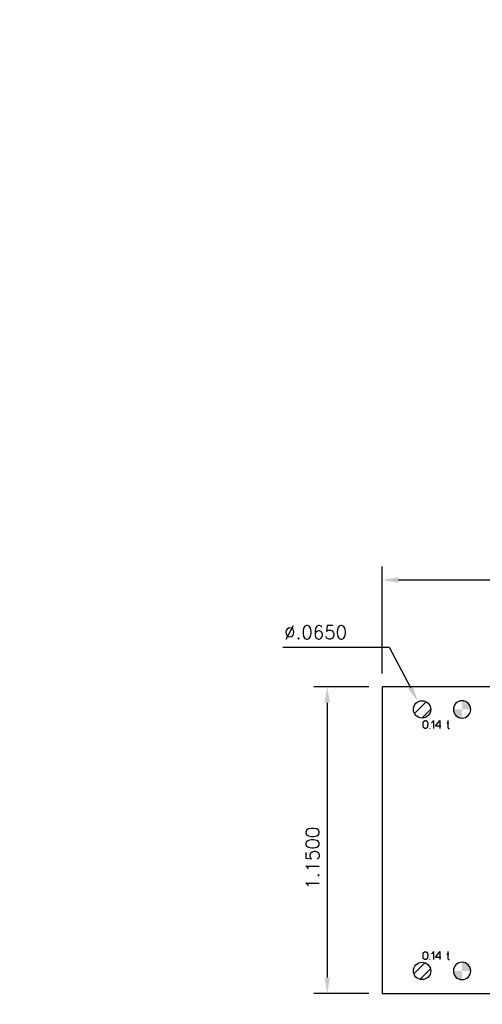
# Model space of a CAD drawing. Header units: inches. Extents: x -14.1 to 21.9, y -36.2 to -13.1.
# Tile 25 of 74: x -2.5 to -0.7, y -24.6 to -20.9. Entities that reach past the tile are written whole.
import ezdxf

# ---------------------------------------------------------------- set-up
doc = ezdxf.new("R2010")
doc.units = ezdxf.units.IN
doc.header["$LTSCALE"] = 0.5
doc.header["$MEASUREMENT"] = 0
doc.layers.get('DEFPOINTS').update_dxf_attribs({"color": 8})
for name, color, linetype in [('APP-M-D', 42, 'Continuous'), ('APP-M-S', 30, 'Continuous'), ('PUN-M-S2', 1, 'Continuous')]:
    doc.layers.add(name, color=color, linetype=linetype)
doc.styles.add('DIEMAKER', font='romans.shx')
doc.styles.add('I', font='ITALIC.SHX')
doc.dimstyles.new('LINEAR', dxfattribs={"dimtxt": 0.1, "dimasz": 0.125, "dimexe": 0.1, "dimexo": 0.05, "dimgap": 0.03, "dimtad": 1, "dimdec": 4, "dimzin": 4, "dimdsep": 46, "dimtxsty": 'DIEMAKER', "dimcen": 0, "dimclrd": 34, "dimclre": 34, "dimclrt": 42, "dimazin": 0, "dimtfac": 1, "dimtdec": 4, "dimtofl": 0, "dimtmove": 0, "dimatfit": 3, "dimfxl": 0, "dimtolj": 1, "dimtzin": 0, "dimarcsym": 0})
doc.dimstyles.new('RAD_DIA', dxfattribs={"dimtxt": 0.1, "dimasz": 0.125, "dimexe": 0.1, "dimexo": 0.05, "dimgap": 0.03, "dimtad": 1, "dimtoh": 1, "dimdec": 4, "dimzin": 4, "dimdsep": 46, "dimtxsty": 'DIEMAKER', "dimcen": 0, "dimclrd": 34, "dimclre": 34, "dimclrt": 42, "dimazin": 0, "dimtfac": 1, "dimtdec": 4, "dimtofl": 0, "dimtmove": 0, "dimatfit": 3, "dimfxl": 0, "dimtvp": 0.75, "dimtolj": 1, "dimtzin": 0, "dimarcsym": 0})

# ---------------------------------------------------------------- blocks, each defined once
blk = doc.blocks.new('*D40')
at = {"layer": 'APP-M-D', "color": 34, "lineweight": -2}
for p, q in [((-1.4788, -23.2753), (-1.0809, -23.2753)), ((-1.0809, -23.2753), (-1.0005, -23.4275))]:
    blk.add_line(p, q, dxfattribs=at)
at = {"layer": 'APP-M-D', "color": 34}
blk.add_solid([(-1.0093, -23.4321), (-0.9916, -23.4228), (-0.9724, -23.4805)], dxfattribs=at)
at = {"layer": 'DEFPOINTS', "color": 0}
for p in [(-0.9724, -23.4805), (-0.942, -23.538)]:
    blk.add_point(p, dxfattribs=at)
at = {"layer": 'APP-M-D', "color": 42, "insert": (-1.3562, -23.2203), "char_height": 0.05, "attachment_point": 5, "style": 'DIEMAKER'}
blk.add_mtext('\\A1;%%c.0650', dxfattribs=at)
blk = doc.blocks.new('*D42')
at = {"layer": 'APP-M-D', "color": 34, "lineweight": -2}
for p, q in [((-1.1572, -23.4242), (-1.3627, -23.4242)), ((-1.3127, -23.4842), (-1.3127, -24.5142)), ((-1.1572, -24.5742), (-1.3627, -24.5742))]:
    blk.add_line(p, q, dxfattribs=at)
at = {"layer": 'APP-M-D', "color": 34}
for points in [[(-1.3027, -23.4842), (-1.3227, -23.4842), (-1.3127, -23.4242)], [(-1.3227, -24.5142), (-1.3027, -24.5142), (-1.3127, -24.5742)]]:
    blk.add_solid(points, dxfattribs=at)
at = {"layer": 'DEFPOINTS', "color": 0}
for p in [(-1.1072, -23.4242), (-1.3127, -24.5742), (-1.1072, -24.5742)]:
    blk.add_point(p, dxfattribs=at)
at = {"layer": 'APP-M-D', "color": 42, "insert": (-1.3677, -24.0664), "char_height": 0.05, "attachment_point": 5, "rotation": 90, "style": 'DIEMAKER'}
blk.add_mtext('\\A1;1.1500', dxfattribs=at)
blk = doc.blocks.new('*D44')
at = {"layer": 'APP-M-D', "color": 34, "lineweight": -2}
for p, q in [((-1.1072, -23.3742), (-1.1072, -22.9742)), ((5.8648, -23.3742), (5.8648, -22.9742)), ((-1.0472, -23.0242), (5.8048, -23.0242))]:
    blk.add_line(p, q, dxfattribs=at)
at = {"layer": 'APP-M-D', "color": 34}
for points in [[(-1.0472, -23.0142), (-1.0472, -23.0342), (-1.1072, -23.0242)], [(5.8048, -23.0342), (5.8048, -23.0142), (5.8648, -23.0242)]]:
    blk.add_solid(points, dxfattribs=at)
at = {"layer": 'DEFPOINTS', "color": 0}
for p in [(5.8648, -23.0242), (-1.1072, -23.4242), (5.8648, -23.4242)]:
    blk.add_point(p, dxfattribs=at)
at = {"layer": 'APP-M-D', "color": 42, "insert": (2.4322, -22.9692), "char_height": 0.05, "attachment_point": 5, "style": 'DIEMAKER'}
blk.add_mtext('\\A1;6.9720', dxfattribs=at)

msp = doc.modelspace()

# ---------------------------------------------------------------- hatches: boundary and pattern name
at = {"layer": 'APP-M-S'}
h = msp.add_hatch(color=256, dxfattribs=at)
h.paths.add_polyline_path([(-0.77473, -23.50922, 0.4142136), (-0.80723, -23.47672), (-0.80723, -23.50922)])
h.paths.add_polyline_path([(-0.80723, -23.54172), (-0.80723, -23.50922), (-0.83973, -23.50922, 0.4142136)])
h = msp.add_hatch(color=256, dxfattribs=at)
h.paths.add_polyline_path([(-0.77473, -24.48922, 0.4142136), (-0.80723, -24.45672), (-0.80723, -24.48922)])
h.paths.add_polyline_path([(-0.80723, -24.52172), (-0.80723, -24.48922), (-0.83973, -24.48922, 0.4142136)])
at = {"layer": 'PUN-M-S2'}
h = msp.add_hatch(dxfattribs=at)
h.set_pattern_fill('ANSI31', color=256, scale=0.25, style=0)
h.paths.add_polyline_path([(-0.98973, -23.50922, 1), (-0.92473, -23.50922, 1)])
h.paths.add_polyline_path([(-0.52573, -24.04347), (-0.52573, -23.62222, 0.4142136), (-0.52873, -23.61922), (-0.56773, -23.61922, 0.4142136), (-0.57073, -23.62222), (-0.57073, -23.98638, 0.1024073), (-0.57032, -23.98836), (-0.55312, -24.02814, -0.1024073), (-0.55271, -24.03013), (-0.55271, -24.04147, 0.4142136), (-0.54771, -24.04647), (-0.52873, -24.04647, 0.4142136)])
h.paths.add_polyline_path([(-0.29373, -23.98638), (-0.29373, -23.62222, 0.4142136), (-0.29673, -23.61922), (-0.33573, -23.61922, 0.4142136), (-0.33873, -23.62222), (-0.33873, -24.04347, 0.4142136), (-0.33573, -24.04647), (-0.31676, -24.04647, 0.4142136), (-0.31176, -24.04147), (-0.31176, -24.03013, -0.1024073), (-0.31135, -24.02814), (-0.29414, -23.98836, 0.1024073)])
h.paths.add_polyline_path([(-0.07723, -23.62222), (-0.07723, -23.59722, 0.4142136), (-0.09723, -23.57722), (-0.16723, -23.57722, 0.4142136), (-0.18723, -23.59722), (-0.18723, -23.62222, 0.4142136), (-0.18223, -23.62722), (-0.08223, -23.62722, 0.4142136)])
h.paths.add_polyline_path([(-0.98973, -24.48922, 1), (-0.92473, -24.48922, 1)])
h.paths.add_polyline_path([(1.86777, -23.60922, 0.4142136), (1.84277, -23.58422), (1.79277, -23.58422, 0.4142136), (1.76777, -23.60922), (1.76777, -23.67622, 0.4142136), (1.77077, -23.67922), (1.8023, -23.67922, 0.3639702), (1.80525, -23.67674), (1.80596, -23.6727, 0.0436609), (1.80627, -23.66922), (1.80627, -23.65738), (1.81484, -23.63383, -0.0638283), (1.81587, -23.63308), (1.81967, -23.63308, -0.0638283), (1.8207, -23.63383), (1.82927, -23.65738), (1.82927, -23.66922, 0.0436609), (1.82957, -23.6727), (1.83028, -23.67674, 0.3639702), (1.83324, -23.67922), (1.86477, -23.67922, 0.4142136), (1.86777, -23.67622)])
h.paths.add_polyline_path([(3.52836, -24.37622), (3.52836, -24.08884, 0.4142136), (3.52536, -24.08584), (3.50229, -24.08584, 0.4142136), (3.49729, -24.09084), (3.49729, -24.12914), (3.49482, -24.13162, 0.1989124), (3.49336, -24.13515), (3.49336, -24.37622, 0.4142136), (3.49636, -24.37922), (3.52536, -24.37922, 0.4142136)])
h.paths.add_polyline_path([(3.74218, -24.37622), (3.74218, -24.13515, 0.1989124), (3.74071, -24.13162), (3.73824, -24.12914), (3.73824, -24.09084, 0.4142136), (3.73324, -24.08584), (3.71018, -24.08584, 0.4142136), (3.70718, -24.08884), (3.70718, -24.37622, 0.4142136), (3.71018, -24.37922), (3.73918, -24.37922, 0.4142136)])
h.paths.add_polyline_path([(3.97527, -24.40122), (3.97527, -24.37622, 0.4142136), (3.97027, -24.37122), (3.86527, -24.37122, 0.4142136), (3.86027, -24.37622), (3.86027, -24.40122, 0.4142136), (3.88027, -24.42122), (3.95527, -24.42122, 0.4142136)])
h.paths.add_polyline_path([(5.16777, -24.38922), (5.16777, -24.29722, 0.4142136), (5.16477, -24.29422), (5.14733, -24.29422, 0.3639702), (5.14438, -24.2967), (5.14366, -24.30075, 0.0436609), (5.14336, -24.30422), (5.14336, -24.31615), (5.13339, -24.36144, -0.3521192), (5.12851, -24.36536), (5.10702, -24.36536, -0.3521192), (5.10214, -24.36144), (5.09218, -24.31615), (5.09218, -24.30422, 0.0436609), (5.09187, -24.30075), (5.09116, -24.2967, 0.3639702), (5.0882, -24.29422), (5.07077, -24.29422, 0.4142136), (5.06777, -24.29722), (5.06777, -24.38922, 0.4142136), (5.09277, -24.41422), (5.14277, -24.41422, 0.4142136)])
h.paths.add_polyline_path([(5.61398, -24.11615), (5.61398, -24.01615), (5.52155, -24.01615), (5.52155, -24.11615)])
h.paths.add_polyline_path([(6.06777, -23.63422), (6.06777, -23.38422), (5.86777, -23.38422), (5.86777, -23.63422)])
h.paths.add_polyline_path([(6.06777, -24.61422), (6.06777, -24.36422), (5.86777, -24.36422), (5.86777, -24.61422)])

# ---------------------------------------------------------------- linework, layer by layer
at = {"color": 7, "linetype": 'Continuous'}
for p, q in [((-0.95347, -23.56564), (-0.95344, -23.56359)), ((-0.95341, -23.5677), (-0.95347, -23.56564)), ((-0.95344, -23.56359), (-0.9533, -23.56153)), ((-0.95323, -23.56976), (-0.95341, -23.5677)), ((-0.9533, -23.56153), (-0.95306, -23.55948)), ((-0.95296, -23.57181), (-0.95323, -23.56976)), ((-0.95306, -23.55948), (-0.95272, -23.55741)), ((-0.95259, -23.57386), (-0.95296, -23.57181)), ((-0.95272, -23.55741), (-0.95254, -23.55671)), ((-0.95272, -23.55741), (-0.95272, -23.55741)), ((-0.95244, -23.57457), (-0.95259, -23.57386)), ((-0.95259, -23.57386), (-0.95259, -23.57386)), ((-0.95254, -23.55671), (-0.9523, -23.55602)), ((-0.95223, -23.57525), (-0.95244, -23.57457)), ((-0.9523, -23.55602), (-0.95201, -23.55538)), ((-0.95196, -23.5759), (-0.95223, -23.57525)), ((-0.95201, -23.55538), (-0.95166, -23.55476)), ((-0.95164, -23.57651), (-0.95196, -23.5759)), ((-0.95166, -23.55476), (-0.95126, -23.55418)), ((-0.95126, -23.57709), (-0.95164, -23.57651)), ((-0.95126, -23.55418), (-0.95081, -23.55364)), ((-0.95081, -23.55364), (-0.95032, -23.55314)), ((-0.95032, -23.55314), (-0.94979, -23.55269)), ((-0.94979, -23.55269), (-0.94923, -23.55227)), ((-0.94923, -23.55227), (-0.94863, -23.55192)), ((-0.94863, -23.55192), (-0.94799, -23.5516)), ((-0.94799, -23.5516), (-0.94733, -23.55134)), ((-0.94733, -23.55134), (-0.94664, -23.55113)), ((-0.94664, -23.55113), (-0.94593, -23.55099)), ((-0.94593, -23.55099), (-0.94521, -23.55091)), ((-0.94521, -23.55091), (-0.94447, -23.5509)), ((-0.94447, -23.5509), (-0.94447, -23.5509)), ((-0.94447, -23.5509), (-0.94373, -23.55096)), ((-0.94373, -23.55096), (-0.94302, -23.55107)), ((-0.94302, -23.55107), (-0.94232, -23.55124)), ((-0.94232, -23.55124), (-0.94165, -23.55148)), ((-0.94165, -23.55148), (-0.941, -23.55178)), ((-0.941, -23.55178), (-0.9404, -23.55212)), ((-0.9404, -23.55212), (-0.93982, -23.55251)), ((-0.93982, -23.55251), (-0.93929, -23.55296)), ((-0.93929, -23.55296), (-0.93879, -23.55344)), ((-0.93879, -23.55344), (-0.93834, -23.55397)), ((-0.93834, -23.55397), (-0.93792, -23.55454)), ((-0.9378, -23.57651), (-0.93817, -23.57709)), ((-0.93792, -23.55454), (-0.93755, -23.55515)), ((-0.93748, -23.5759), (-0.9378, -23.57651)), ((-0.93755, -23.55515), (-0.93723, -23.55579)), ((-0.93721, -23.57525), (-0.93748, -23.5759)), ((-0.93723, -23.55579), (-0.93696, -23.55647)), ((-0.937, -23.57457), (-0.93721, -23.57525)), ((-0.93684, -23.57386), (-0.937, -23.57457)), ((-0.93696, -23.55647), (-0.93675, -23.55715)), ((-0.93649, -23.57183), (-0.93684, -23.57382)), ((-0.93675, -23.55715), (-0.9366, -23.55787)), ((-0.9366, -23.55787), (-0.9366, -23.55787)), ((-0.9366, -23.55787), (-0.9363, -23.55986)), ((-0.93623, -23.56984), (-0.93649, -23.57183)), ((-0.9363, -23.55986), (-0.9361, -23.56187)), ((-0.93605, -23.56785), (-0.93623, -23.56984)), ((-0.9361, -23.56187), (-0.93599, -23.56386)), ((-0.93597, -23.56585), (-0.93605, -23.56785)), ((-0.93599, -23.56386), (-0.93597, -23.56585)), ((-0.92213, -23.55849), (-0.92084, -23.55782)), ((-0.92084, -23.55782), (-0.91961, -23.55706)), ((-0.91961, -23.55706), (-0.91844, -23.5562)), ((-0.91844, -23.5562), (-0.91735, -23.55525)), ((-0.91735, -23.55525), (-0.91632, -23.55422)), ((-0.91632, -23.55422), (-0.91538, -23.55312)), ((-0.91538, -23.55312), (-0.91453, -23.55195)), ((-0.91453, -23.55195), (-0.91376, -23.5507)), ((-0.91376, -23.5507), (-0.91376, -23.5507)), ((-0.91376, -23.5507), (-0.91376, -23.5807)), ((-0.90633, -23.57237), (-0.89116, -23.5507)), ((-0.88702, -23.57237), (-0.90633, -23.57237)), ((-0.90633, -23.57237), (-0.90633, -23.57237)), ((-0.89116, -23.5507), (-0.89116, -23.5507)), ((-0.89116, -23.5507), (-0.89116, -23.5807)), ((-0.86458, -23.55948), (-0.85625, -23.55948)), ((-0.86102, -23.55074), (-0.86102, -23.57552)), ((-0.86102, -23.57552), (-0.86102, -23.57552)), ((-0.86102, -23.57552), (-0.86099, -23.57609)), ((-0.86099, -23.57609), (-0.86089, -23.57665)), ((-0.86089, -23.57665), (-0.86073, -23.57719)), ((-0.95084, -23.57763), (-0.95126, -23.57709)), ((-0.95038, -23.57814), (-0.95084, -23.57763)), ((-0.94988, -23.57861), (-0.95038, -23.57814)), ((-0.94933, -23.57903), (-0.94988, -23.57861)), ((-0.94876, -23.5794), (-0.94933, -23.57903)), ((-0.94814, -23.57972), (-0.94876, -23.5794)), ((-0.9475, -23.58), (-0.94814, -23.57972)), ((-0.94683, -23.58021), (-0.9475, -23.58)), ((-0.94614, -23.58037), (-0.94683, -23.58021)), ((-0.94543, -23.58046), (-0.94614, -23.58037)), ((-0.94472, -23.58049), (-0.94543, -23.58046)), ((-0.944, -23.58046), (-0.94472, -23.58049)), ((-0.94472, -23.58049), (-0.94472, -23.58049)), ((-0.9433, -23.58037), (-0.944, -23.58046)), ((-0.94262, -23.58021), (-0.9433, -23.58037)), ((-0.94195, -23.58), (-0.94262, -23.58021)), ((-0.9413, -23.57972), (-0.94195, -23.58)), ((-0.94068, -23.5794), (-0.9413, -23.57972)), ((-0.9401, -23.57903), (-0.94068, -23.5794)), ((-0.93956, -23.57861), (-0.9401, -23.57903)), ((-0.93906, -23.57814), (-0.93956, -23.57861)), ((-0.93859, -23.57763), (-0.93906, -23.57814)), ((-0.93817, -23.57709), (-0.93859, -23.57763)), ((-0.92856, -23.58049), (-0.92856, -23.57921)), ((-0.86073, -23.57719), (-0.86052, -23.57772)), ((-0.86052, -23.57772), (-0.86024, -23.57822)), ((-0.86024, -23.57822), (-0.85991, -23.57867)), ((-0.85991, -23.57867), (-0.85952, -23.57909)), ((-0.85952, -23.57909), (-0.85907, -23.57946)), ((-0.85907, -23.57946), (-0.85907, -23.57946)), ((-0.85907, -23.57946), (-0.8586, -23.57978)), ((-0.8586, -23.57978), (-0.8581, -23.58004)), ((-0.8581, -23.58004), (-0.85759, -23.58025)), ((-0.85759, -23.58025), (-0.85704, -23.58041)), ((-0.85704, -23.58041), (-0.85648, -23.5805)), ((-0.85648, -23.5805), (-0.85591, -23.58052)), ((-0.85591, -23.58052), (-0.85534, -23.58048)), ((-0.85534, -23.58048), (-0.85476, -23.58037)), ((-0.95306, -24.42567), (-0.95272, -24.4236)), ((-0.95272, -24.4236), (-0.95254, -24.4229)), ((-0.95272, -24.4236), (-0.95272, -24.4236)), ((-0.95254, -24.4229), (-0.9523, -24.42221)), ((-0.9523, -24.42221), (-0.95201, -24.42157)), ((-0.95201, -24.42157), (-0.95166, -24.42095)), ((-0.95166, -24.42095), (-0.95126, -24.42037)), ((-0.95126, -24.42037), (-0.95081, -24.41983)), ((-0.95081, -24.41983), (-0.95032, -24.41933)), ((-0.95032, -24.41933), (-0.94979, -24.41888)), ((-0.94979, -24.41888), (-0.94923, -24.41846)), ((-0.94923, -24.41846), (-0.94863, -24.41811)), ((-0.94863, -24.41811), (-0.94799, -24.41779)), ((-0.94799, -24.41779), (-0.94733, -24.41753)), ((-0.94733, -24.41753), (-0.94664, -24.41732)), ((-0.94664, -24.41732), (-0.94593, -24.41718)), ((-0.94593, -24.41718), (-0.94521, -24.4171)), ((-0.94521, -24.4171), (-0.94447, -24.41709)), ((-0.94447, -24.41709), (-0.94447, -24.41709)), ((-0.94447, -24.41709), (-0.94373, -24.41715)), ((-0.94373, -24.41715), (-0.94302, -24.41726)), ((-0.94302, -24.41726), (-0.94232, -24.41743)), ((-0.94232, -24.41743), (-0.94165, -24.41767)), ((-0.94165, -24.41767), (-0.941, -24.41797)), ((-0.941, -24.41797), (-0.9404, -24.41831)), ((-0.9404, -24.41831), (-0.93982, -24.4187)), ((-0.93982, -24.4187), (-0.93929, -24.41915)), ((-0.93929, -24.41915), (-0.93879, -24.41963)), ((-0.93879, -24.41963), (-0.93834, -24.42016)), ((-0.93834, -24.42016), (-0.93792, -24.42073)), ((-0.93792, -24.42073), (-0.93755, -24.42134)), ((-0.93755, -24.42134), (-0.93723, -24.42198)), ((-0.93723, -24.42198), (-0.93696, -24.42266)), ((-0.93696, -24.42266), (-0.93675, -24.42335)), ((-0.93675, -24.42335), (-0.9366, -24.42406)), ((-0.9366, -24.42406), (-0.9366, -24.42406)), ((-0.9366, -24.42406), (-0.9363, -24.42605)), ((-0.92213, -24.42468), (-0.92084, -24.42401)), ((-0.92084, -24.42401), (-0.91961, -24.42325)), ((-0.91961, -24.42325), (-0.91844, -24.42239)), ((-0.91844, -24.42239), (-0.91735, -24.42144)), ((-0.91735, -24.42144), (-0.91632, -24.42041)), ((-0.91632, -24.42041), (-0.91538, -24.41931)), ((-0.91538, -24.41931), (-0.91453, -24.41814)), ((-0.91453, -24.41814), (-0.91376, -24.41689)), ((-0.91376, -24.41689), (-0.91376, -24.41689)), ((-0.91376, -24.41689), (-0.91376, -24.44689)), ((-0.90633, -24.43856), (-0.89116, -24.41689)), ((-0.89116, -24.41689), (-0.89116, -24.41689)), ((-0.89116, -24.41689), (-0.89116, -24.44689)), ((-0.86102, -24.41693), (-0.86102, -24.44171)), ((-0.95347, -24.43183), (-0.95344, -24.42978)), ((-0.95341, -24.43389), (-0.95347, -24.43183)), ((-0.95344, -24.42978), (-0.9533, -24.42772)), ((-0.95323, -24.43595), (-0.95341, -24.43389)), ((-0.9533, -24.42772), (-0.95306, -24.42567)), ((-0.95296, -24.438), (-0.95323, -24.43595)), ((-0.95259, -24.44005), (-0.95296, -24.438)), ((-0.95244, -24.44076), (-0.95259, -24.44005)), ((-0.95259, -24.44005), (-0.95259, -24.44005)), ((-0.95223, -24.44144), (-0.95244, -24.44076)), ((-0.95196, -24.44209), (-0.95223, -24.44144)), ((-0.95164, -24.4427), (-0.95196, -24.44209)), ((-0.95126, -24.44329), (-0.95164, -24.4427)), ((-0.95084, -24.44382), (-0.95126, -24.44329)), ((-0.95038, -24.44433), (-0.95084, -24.44382)), ((-0.94988, -24.4448), (-0.95038, -24.44433)), ((-0.94933, -24.44522), (-0.94988, -24.4448)), ((-0.94876, -24.44559), (-0.94933, -24.44522)), ((-0.94814, -24.44591), (-0.94876, -24.44559)), ((-0.9475, -24.44619), (-0.94814, -24.44591)), ((-0.94683, -24.4464), (-0.9475, -24.44619)), ((-0.94614, -24.44656), (-0.94683, -24.4464)), ((-0.94543, -24.44665), (-0.94614, -24.44656)), ((-0.94472, -24.44668), (-0.94543, -24.44665)), ((-0.944, -24.44665), (-0.94472, -24.44668)), ((-0.94472, -24.44668), (-0.94472, -24.44668)), ((-0.9433, -24.44656), (-0.944, -24.44665)), ((-0.94262, -24.4464), (-0.9433, -24.44656)), ((-0.94195, -24.44619), (-0.94262, -24.4464)), ((-0.9413, -24.44591), (-0.94195, -24.44619)), ((-0.94068, -24.44559), (-0.9413, -24.44591)), ((-0.9401, -24.44522), (-0.94068, -24.44559)), ((-0.93956, -24.4448), (-0.9401, -24.44522)), ((-0.93906, -24.44433), (-0.93956, -24.4448)), ((-0.93859, -24.44382), (-0.93906, -24.44433)), ((-0.93817, -24.44329), (-0.93859, -24.44382)), ((-0.9378, -24.4427), (-0.93817, -24.44329)), ((-0.93748, -24.44209), (-0.9378, -24.4427)), ((-0.93721, -24.44144), (-0.93748, -24.44209)), ((-0.937, -24.44076), (-0.93721, -24.44144)), ((-0.93684, -24.44005), (-0.937, -24.44076)), ((-0.93649, -24.43802), (-0.93684, -24.44001)), ((-0.93623, -24.43603), (-0.93649, -24.43802)), ((-0.9363, -24.42605), (-0.9361, -24.42806)), ((-0.93605, -24.43404), (-0.93623, -24.43603)), ((-0.9361, -24.42806), (-0.93599, -24.43005)), ((-0.93597, -24.43204), (-0.93605, -24.43404)), ((-0.93599, -24.43005), (-0.93597, -24.43204)), ((-0.92856, -24.44668), (-0.92856, -24.4454)), ((-0.88702, -24.43856), (-0.90633, -24.43856)), ((-0.90633, -24.43856), (-0.90633, -24.43856)), ((-0.86458, -24.42567), (-0.85625, -24.42567)), ((-0.86102, -24.44171), (-0.86102, -24.44171)), ((-0.86102, -24.44171), (-0.86099, -24.44228)), ((-0.86099, -24.44228), (-0.86089, -24.44284)), ((-0.86089, -24.44284), (-0.86073, -24.44338)), ((-0.86073, -24.44338), (-0.86052, -24.44391)), ((-0.86052, -24.44391), (-0.86024, -24.44441)), ((-0.86024, -24.44441), (-0.85991, -24.44486)), ((-0.85991, -24.44486), (-0.85952, -24.44528)), ((-0.85952, -24.44528), (-0.85907, -24.44565)), ((-0.85907, -24.44565), (-0.85907, -24.44565)), ((-0.85907, -24.44565), (-0.8586, -24.44597)), ((-0.8586, -24.44597), (-0.8581, -24.44623)), ((-0.8581, -24.44623), (-0.85759, -24.44644)), ((-0.85759, -24.44644), (-0.85704, -24.4466)), ((-0.85704, -24.4466), (-0.85648, -24.44669)), ((-0.85648, -24.44669), (-0.85591, -24.44671)), ((-0.85591, -24.44671), (-0.85534, -24.44667)), ((-0.85534, -24.44667), (-0.85476, -24.44656))]:
    msp.add_line(p, q, dxfattribs=at)
at = {"layer": 'APP-M-S', "linetype": 'Continuous', "lineweight": 25}
for p, q in [((-1.10723, -23.42422), (-1.10723, -24.57422)), ((-0.95723, -23.42422), (-1.10723, -23.42422)), ((-0.80723, -23.42422), (-0.95723, -23.42422)), ((-0.65723, -23.42422), (-0.80723, -23.42422)), ((-1.10723, -24.57422), (-0.95723, -24.57422)), ((-0.95723, -24.57422), (-0.80723, -24.57422)), ((-0.80723, -24.57422), (-0.65723, -24.57422))]:
    msp.add_line(p, q, dxfattribs=at)
for centre, start, end in [((-0.80723, -23.50922), 90, 270), ((-0.80723, -23.50922), 270, 90), ((-0.80723, -24.48922), 90, 270), ((-0.80723, -24.48922), 270, 90)]:
    msp.add_arc(centre, 0.0325, start, end, dxfattribs=at)
at = {"layer": 'PUN-M-S2', "linetype": 'Continuous', "lineweight": 25}
for centre in [(-0.95723, -23.50922), (-0.95723, -24.48922)]:
    msp.add_circle(centre, 0.0325, dxfattribs=at)

# ---------------------------------------------------------------- texts
at = {"layer": 'APP-M-D', "insert": (-4.0241, -20.92898), "char_height": 0.25, "width": 13.1902156, "attachment_point": 1, "style": 'I'}
msp.add_mtext('{\\FITALIC.SHX;\\W6.72949;   }STRIP REVIEW \\P{\\FITALIC.SHX;\\W7.63425;   }6-12-25\\P{\\FITALIC.SHX;\\W7.47626;   }SCALE 1:1', dxfattribs=at)

# ---------------------------------------------------------------- dimensions: what is measured, and where the dimension line sits
at = {"layer": 'APP-M-D'}
dim = msp.add_linear_dim(base=(5.86477, -23.02422), p1=(-1.10723, -23.42422), p2=(5.86477, -23.42422), dimstyle='LINEAR', override={"dimtxt": 0.05, "dimasz": 0.06, "dimexe": 0.05}, dxfattribs=at)
dim.commit()
dim.dimension.update_dxf_attribs({"geometry": '*D44', "text_midpoint": (2.43215, -23.02422), "dimtype": 160})
dim = msp.add_diameter_dim_2p(p1=(-0.94204, -23.53795), p2=(-0.97243, -23.48049), dimstyle='RAD_DIA', override={"dimtxt": 0.05, "dimasz": 0.06}, dxfattribs=at)
dim.commit()
dim.dimension.update_dxf_attribs({"geometry": '*D40', "text_midpoint": (-1.35618, -23.27529), "dimtype": 163})
dim = msp.add_linear_dim(base=(-1.31268, -24.57422), p1=(-1.10723, -23.42422), p2=(-1.10723, -24.57422), angle=90, dimstyle='LINEAR', override={"dimtxt": 0.05, "dimasz": 0.06, "dimexe": 0.05}, dxfattribs=at)
dim.commit()
dim.dimension.update_dxf_attribs({"geometry": '*D42', "text_midpoint": (-1.31268, -24.06641), "dimtype": 160})

doc.saveas('drawing.dxf')
